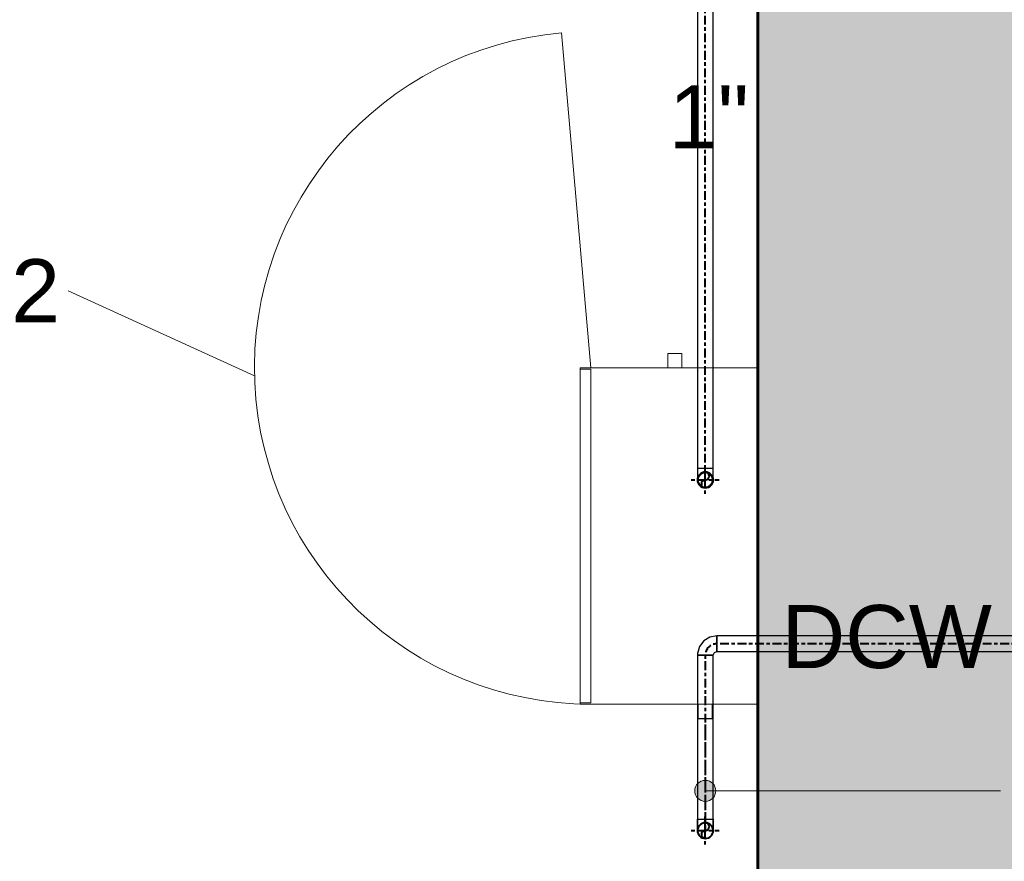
# Model space of a CAD drawing. Header units: inches. Extents: x 102 to 2483, y -110 to 488.
# Tile 5 of 30: x 1268 to 1338, y 71 to 131. Entities that reach past the tile are written whole.
import ezdxf

# ---------------------------------------------------------------- set-up
doc = ezdxf.new("R2010")
doc.units = ezdxf.units.IN
doc.header["$MEASUREMENT"] = 0
doc.linetypes.add('Center', pattern=[1.25, 0.25, -0.1875, 0.625, -0.1875])
for name, color, linetype, lineweight in [('A-WALL-PATT', 111, 'Continuous', 60), ('L-SITE-WALL', 31, 'Continuous', 18), ('P-PIPE', 3, 'Continuous', 30), ('P-PIPE-CNTR', 3, 'Center', 40), ('P-PIPE-IDEN', 2, 'Continuous', 9), ('P-SANR-FIXT', 6, 'Continuous', 9), ('P-SANR-FIXT-IDEN', 2, 'Continuous', 9)]:
    doc.layers.add(name, color=color, linetype=linetype, lineweight=lineweight)
doc.styles.add('Arial_2', font='arial.ttf', dxfattribs={"height": 4.5})

# ---------------------------------------------------------------- blocks, each defined once
blk = doc.blocks.new('ANG M_I Facility_HOST_REVISED_07082024_rvt-1-Domestic Water Floor Plan')
at = {"layer": 'A-WALL-PATT', "lineweight": 9}
h = blk.add_hatch(dxfattribs=at)
h.set_pattern_fill('FP_1', style=0, pattern_type=2)
h.set_pattern_definition([(50, (0, 0), (13.77135, -1.20496), [1.44, -15.84]), (355, (0, 0), (-2.66442, 14.44218), [1.152, -12.672]), (100.451, (1.148, -0.1), (11.10708, 13.23737), [1.224, -13.462]), (46.184, (0, 3.84), (20.4913, -3.17785), [2.16, -23.76]), (96.636, (1.708, 3.575), (17.9459, 18.70315), [1.836, -20.193]), (351.184, (0, 3.84), (17.9454, 18.7026), [1.728, -19.008]), (21, (1.92, 2.88), (11.46052, -7.73037), [1.44, -15.84]), (326, (1.92, 2.88), (4.67135, 13.92315), [1.152, -12.672]), (71.451, (2.875, 2.236), (16.13207, 6.19284), [1.224, -13.462]), (37.5, (0, 0), (0.233123, 6.39175), [0.634, -11.885, 0.634, -12.23, -12.72]), (37.5, (0, 0), (0.233123, 6.39175), [-25.382, 0.634, -12.086]), (7.5, (0, 0), (5.05073, 7.57304), [0.634, -6.701, 0.634, -11.597, -4.848]), (7.5, (0, 0), (5.05073, 7.57304), [-19.565, 0.634, -4.214]), (327.5, (-4.282, 0), (10.24958, -0.43289), [0.634, -4.166, 0.634, -14.342, -19.872]), (327.5, (-4.282, 0), (10.24958, -0.43289), [-19.776, 0.634, -19.238]), (317.5, (-6.202, 0), (11.19739, 1.92214), [0.634, -5.606, 0.634, -9.312, -14.112]), (317.5, (-6.202, 0), (11.19739, 1.92214), [-16.186, 0.634, -13.478])])
h.paths.add_polyline_path([(-163.061, -11.662), (-183.061, -11.662), (-183.061, 468.338), (-163.061, 468.338)])
at = {"layer": 'L-SITE-WALL', "color": 250, "lineweight": 60}
blk.add_line((-183.061, 468.338), (-183.061, -11.662), dxfattribs=at)
blk = doc.blocks.new('Safety Shower_Tankless_Water_Heater-Keltech-SNA_Series - SNA363_480D-3212803-Domestic Water Floor Plan')
at = {"layer": 'P-SANR-FIXT'}
for p, q in [((-12, 6.346), (-12, -6.346)), ((12, 6.346), (-12, 6.346)), ((12, -6.346), (12, 6.346)), ((12, 3.096), (12, 2.096)), ((13.031, 3.096), (12, 3.096)), ((13.031, 2.096), (13.031, 3.096)), ((12, 2.096), (13.031, 2.096)), ((-13.032, 0.918), (-13.032, -0.082)), ((-12, 0.918), (-13.032, 0.918)), ((-12, -0.082), (-12, 0.918)), ((-13.032, -0.082), (-12, -0.082)), ((-12, -5.582), (-35.909, -7.674)), ((-11.91, -5.582), (11.91, -5.582)), ((-11.91, -6.346), (-11.91, -5.582)), ((-11.91, -5.582), (11.91, -5.582)), ((-11.91, -5.582), (11.91, -5.582)), ((11.91, -5.582), (11.91, -6.346)), ((-12, -6.346), (12, -6.346)), ((-5.16, -6.346), (-5.16, -6.346)), ((-4.098, -6.346), (-4.098, -6.346)), ((2.625, -6.346), (2.625, -6.346))]:
    blk.add_line(p, q, dxfattribs=at)
blk.add_circle((-4, 2.596), 0.5, dxfattribs=at)
blk.add_arc((-12, -5.582), 24, 185, 360, dxfattribs=at)
blk = doc.blocks.new('Elbow - Generic - Standard-558445-Domestic Water Floor Plan')
at = {"layer": 'P-PIPE', "color": 170}
blk.add_line((-186.811, 74.412), (-186.811, 74.412), dxfattribs=at)
blk.add_line((-186.811, 74.412), (-186.811, 74.412), dxfattribs=at)
at = {"layer": 'P-PIPE', "color": 170, "flags": 128}
for points in [[(-187.373, 73.599), (-187.373, 73.691), (-187.373, 73.946), (-187.373, 74.307), (-187.373, 74.412)], [(-187.373, 73.599), (-187.282, 73.906), (-187.038, 74.114), (-186.811, 74.162)], [(-186.811, 74.162), (-186.504, 74.07), (-186.296, 73.827), (-186.248, 73.599)], [(-186.248, 74.412), (-186.248, 74.036), (-186.248, 73.746), (-186.248, 73.606), (-186.248, 73.599)], [(-186.811, 73.037), (-187.118, 73.128), (-187.325, 73.372), (-187.373, 73.599)], [(-186.248, 73.599), (-186.339, 73.292), (-186.583, 73.085), (-186.811, 73.037)]]:
    blk.add_lwpolyline(points, dxfattribs=at)
at = {"layer": 'P-PIPE', "color": 170}
for start, end in [(90, 270), (270, 90)]:
    blk.add_arc((-186.811, 73.599), 0.562, start, end, dxfattribs=at)
blk = doc.blocks.new('Elbow - Generic - Standard-V2-Domestic Water Floor Plan')
at = {"layer": 'P-PIPE', "color": 21}
blk.add_line((-186.811, 99.442), (-186.811, 99.442), dxfattribs=at)
blk.add_line((-186.811, 99.442), (-186.811, 99.442), dxfattribs=at)
at = {"layer": 'P-PIPE', "color": 21, "flags": 128}
for points in [[(-187.373, 99.442), (-187.373, 99.067), (-187.373, 98.776), (-187.373, 98.637), (-187.373, 98.63)], [(-186.248, 98.63), (-186.248, 98.722), (-186.248, 98.977), (-186.248, 99.337), (-186.248, 99.442)]]:
    blk.add_lwpolyline(points, dxfattribs=at)
at = {"layer": 'P-PIPE', "color": 21}
for start, end in [(90, 270), (270, 90)]:
    blk.add_arc((-186.811, 98.63), 0.562, start, end, dxfattribs=at)
blk = doc.blocks.new('Elbow - Generic - Standard-V9-Domestic Water Floor Plan')
at = {"layer": 'P-PIPE', "color": 170}
for p, q in [((0.562, 0.812), (-0.563, 0.812)), ((-0.563, 0.812), (0.562, 0.812)), ((-0.812, -0.563), (-0.812, 0.562)), ((-0.812, 0.562), (-0.812, -0.563))]:
    blk.add_line(p, q, dxfattribs=at)
at = {"layer": 'P-PIPE', "color": 170, "flags": 128}
for points in [[(-0.563, 0.812), (-0.651, 0.622), (-0.812, 0.562)], [(-0.812, -0.563), (-0.316, -0.47), (0.113, -0.204), (0.418, 0.198), (0.556, 0.684), (0.562, 0.812)]]:
    blk.add_lwpolyline(points, dxfattribs=at)
blk = doc.blocks.new('Elbow - Generic - Standard-V10-Domestic Water Floor Plan')
at = {"layer": 'P-PIPE', "color": 170}
blk.add_line((-186.811, 74.412), (-186.811, 74.412), dxfattribs=at)
blk.add_line((-186.811, 74.412), (-186.811, 74.412), dxfattribs=at)
at = {"layer": 'P-PIPE', "color": 170, "flags": 128}
for points in [[(-187.373, 74.412), (-187.373, 74.036), (-187.373, 73.746), (-187.373, 73.606), (-187.373, 73.599)], [(-186.248, 73.599), (-186.248, 73.691), (-186.248, 73.946), (-186.248, 74.307), (-186.248, 74.412)]]:
    blk.add_lwpolyline(points, dxfattribs=at)
at = {"layer": 'P-PIPE', "color": 170}
for start, end in [(90, 270), (270, 90)]:
    blk.add_arc((-186.811, 73.599), 0.562, start, end, dxfattribs=at)

msp = doc.modelspace()

# ---------------------------------------------------------------- hatches: boundary and pattern name
at = {"layer": 'P-PIPE-IDEN'}
h = msp.add_hatch(color=256, dxfattribs=at)
edge = h.paths.add_edge_path()
edge.add_arc((1316.855, 76.435), 0.75, 0, 360)

# ---------------------------------------------------------------- linework, layer by layer
at = {"layer": 'P-PIPE', "color": 21}
for p, q in [((1316.293, 148.727), (1316.293, 99.442)), ((1317.418, 99.442), (1317.418, 148.727)), ((1317.418, 99.442), (1316.293, 99.442))]:
    msp.add_line(p, q, dxfattribs=at)
at = {"layer": 'P-PIPE', "color": 170}
for p, q in [((1346.472, 87.497), (1317.668, 87.497)), ((1317.668, 87.497), (1317.668, 86.372)), ((1316.293, 86.122), (1316.293, 74.412)), ((1316.293, 86.122), (1317.418, 86.122)), ((1317.418, 74.412), (1317.418, 86.122)), ((1317.668, 86.372), (1346.472, 86.372)), ((1316.293, 81.599), (1317.418, 81.599)), ((1316.293, 74.412), (1317.418, 74.412))]:
    msp.add_line(p, q, dxfattribs=at)
at = {"layer": 'P-PIPE', "color": 30, "lineweight": 40}
for centre, radius, start, end in [((1316.855, 98.63), 0.562, 0, 180), ((1316.855, 98.911), 0.281, 270, 90), ((1316.855, 98.63), 0.562, 180, 0), ((1316.855, 98.348), 0.281, 90, 270)]:
    msp.add_arc(centre, radius, start, end, dxfattribs=at)
at = {"layer": 'P-PIPE', "color": 160, "lineweight": 40}
for centre, radius, start, end in [((1316.855, 73.599), 0.562, 0, 180), ((1316.855, 73.88), 0.281, 270, 90), ((1316.855, 73.599), 0.562, 180, 0), ((1316.855, 73.318), 0.281, 90, 270)]:
    msp.add_arc(centre, radius, start, end, dxfattribs=at)
at = {"layer": 'P-PIPE-CNTR', "color": 30}
for p, q in [((1316.855, 99.442), (1316.855, 148.727)), ((1316.855, 99.442), (1316.855, 148.727)), ((1316.855, 97.63), (1316.855, 99.63)), ((1316.855, 98.63), (1316.855, 99.442)), ((1315.855, 98.63), (1317.855, 98.63))]:
    msp.add_line(p, q, dxfattribs=at)
at = {"layer": 'P-PIPE-CNTR', "color": 160}
for p, q in [((1346.472, 86.934), (1317.668, 86.934)), ((1346.472, 86.934), (1317.668, 86.934)), ((1316.855, 86.122), (1316.855, 74.412)), ((1316.855, 86.122), (1316.855, 74.412)), ((1316.855, 81.599), (1316.855, 74.412)), ((1316.855, 81.599), (1316.855, 74.412)), ((1316.855, 72.599), (1316.855, 74.599)), ((1316.855, 74.412), (1316.855, 73.599)), ((1316.855, 73.599), (1316.855, 74.412)), ((1315.855, 73.599), (1317.855, 73.599))]:
    msp.add_line(p, q, dxfattribs=at)
msp.add_arc((1317.668, 86.122), 0.812, 90, 180, dxfattribs=at)
at = {"layer": 'P-PIPE-IDEN'}
msp.add_line((1316.855, 76.435), (1337.928, 76.435), dxfattribs=at)
msp.add_circle((1316.855, 76.435), 0.75, dxfattribs=at)
at = {"layer": 'P-SANR-FIXT-IDEN'}
msp.add_line((1284.677, 106.069), (1271.369, 112.133), dxfattribs=at)

# ---------------------------------------------------------------- block references
at = {"lineweight": 5}
msp.add_blockref('ANG M_I Facility_HOST_REVISED_07082024_rvt-1-Domestic Water Floor Plan', (1503.666, 0), dxfattribs=at)
at = {"layer": 'P-PIPE', "color": 21}
msp.add_blockref('Elbow - Generic - Standard-V2-Domestic Water Floor Plan', (1503.666, 0), dxfattribs=at)
at = {"layer": 'P-PIPE', "color": 170, "rotation": 180}
msp.add_blockref('Elbow - Generic - Standard-V9-Domestic Water Floor Plan', (1316.855, 86.934), dxfattribs=at)
at = {"layer": 'P-PIPE', "color": 170}
for name in ['Elbow - Generic - Standard-558445-Domestic Water Floor Plan', 'Elbow - Generic - Standard-V10-Domestic Water Floor Plan']:
    msp.add_blockref(name, (1503.666, 0), dxfattribs=at)
at = {"layer": 'P-SANR-FIXT', "rotation": 269.9999999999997}
msp.add_blockref('Safety Shower_Tankless_Water_Heater-Keltech-SNA_Series - SNA363_480D-3212803-Domestic Water Floor Plan', (1314.259, 94.63), dxfattribs=at)

# ---------------------------------------------------------------- texts
at = {"layer": 'P-PIPE-IDEN', "char_height": 4.5, "attachment_point": 1, "style": 'Arial_2'}
for s, insert, width in [('1"', (1314.244, 126.793), 6.969), ('DCW', (1322.3, 89.7), 18.786)]:
    msp.add_mtext(s, dxfattribs=dict(at, insert=insert, width=width))
at = {"layer": 'P-SANR-FIXT-IDEN', "insert": (1254.739, 114.386), "char_height": 4.5, "width": 19.998, "attachment_point": 1, "style": 'Arial_2'}
msp.add_mtext('WH-2', dxfattribs=at)

doc.saveas('drawing.dxf')
